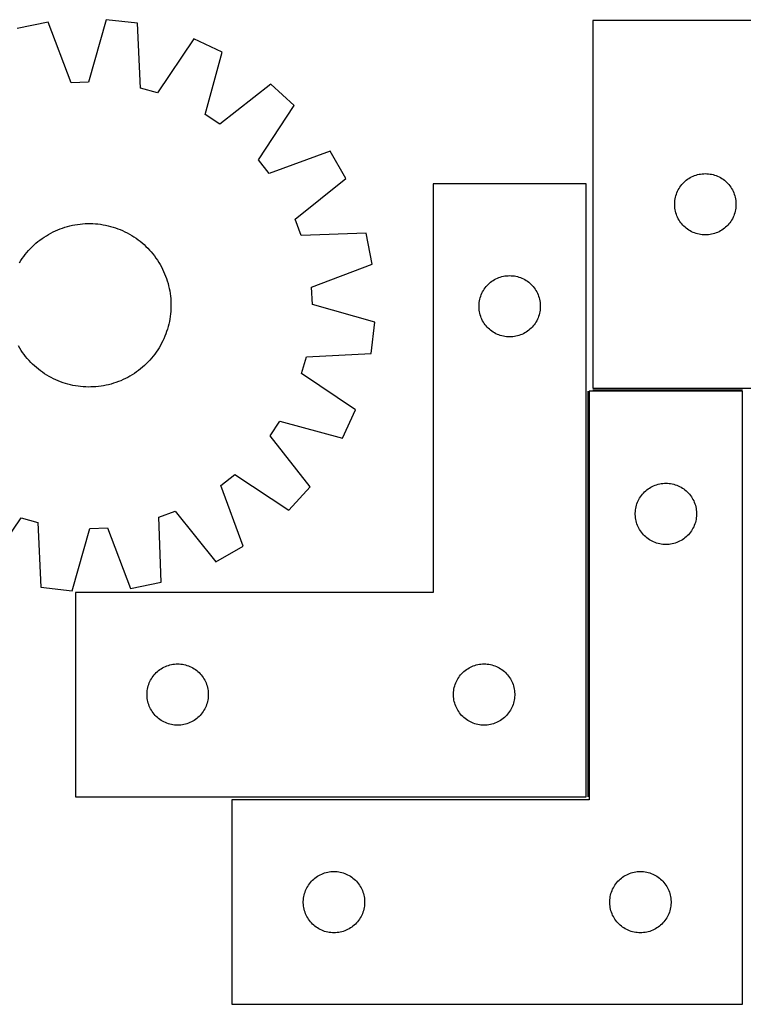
# Model space of a CAD drawing. Header units: millimetres. Extents: x 12 to 1492, y 7 to 489.
# Tile 2 of 5: x 413 to 767, y 7 to 489. Entities that reach past the tile are written whole.
import ezdxf

# ---------------------------------------------------------------- set-up
doc = ezdxf.new("R2010")
doc.units = ezdxf.units.MM
doc.layers.add('COMMON', color=5, linetype='CONTINUOUS', true_color=0x0000ff)
doc.layers.add('CUT', color=7, linetype='CONTINUOUS', true_color=0x000000)

msp = doc.modelspace()

# ---------------------------------------------------------------- linework, layer by layer
at = {"layer": 'COMMON'}
for p, q in [((691.028716, 306.76834), (691.028716, 108.354279)), ((693.559112, 307.51834), (766.778717, 307.51834))]:
    msp.add_line(p, q, dxfattribs=at)
at = {"layer": 'CUT'}
for p, q in [((426.835816, 487.391274), (411.755084, 484.341346)), ((438.089336, 457.687183), (426.835816, 487.391274)), ((455.348931, 488.602924), (446.655949, 458.051217)), ((470.634039, 486.843376), (455.348931, 488.602924)), ((472.157704, 455.115578), (470.634039, 486.843376)), ((803.559112, 488.268341), (693.559112, 488.268341)), ((693.559112, 488.268341), (693.559112, 308.268341)), ((498.126043, 479.184686), (480.41753, 452.814565)), ((512.119315, 472.787899), (498.126043, 479.184686)), ((503.763978, 442.142131), (512.119315, 472.787899)), ((446.655949, 458.051217), (438.089336, 457.687183)), ((480.41753, 452.814565), (472.157704, 455.115578)), ((535.8991, 457.008555), (510.908486, 437.401312)), ((547.230776, 446.60069), (535.8991, 457.008555)), ((529.814314, 420.036774), (547.230776, 446.60069)), ((510.908486, 437.401312), (503.763978, 442.142131)), ((564.970609, 424.245285), (535.144152, 413.320212)), ((572.531466, 410.845136), (564.970609, 424.245285)), ((535.144152, 413.320212), (529.814314, 420.036774)), ((547.758726, 390.963333), (572.531466, 410.845136)), ((738.65683, 409.53532), (739.24997, 410.030139)), ((739.24997, 410.030139), (739.867796, 410.493767)), ((739.867796, 410.493767), (740.508669, 410.924975)), ((740.508669, 410.924975), (741.170891, 411.32262)), ((741.170891, 411.32262), (741.852705, 411.685648)), ((741.852705, 411.685648), (742.552304, 412.013095)), ((742.552304, 412.013095), (743.267831, 412.304094)), ((743.267831, 412.304094), (743.99739, 412.557872)), ((743.99739, 412.557872), (744.739045, 412.773757)), ((744.739045, 412.773757), (745.490831, 412.951177)), ((745.490831, 412.951177), (746.250753, 413.08966)), ((746.250753, 413.08966), (747.016797, 413.18884)), ((747.016797, 413.18884), (747.786931, 413.248453)), ((747.786931, 413.248453), (748.559112, 413.268341)), ((748.559112, 413.268341), (749.331293, 413.248453)), ((749.331293, 413.248453), (750.101427, 413.18884)), ((750.101427, 413.18884), (750.867471, 413.08966)), ((750.867471, 413.08966), (751.627393, 412.951177)), ((751.627393, 412.951177), (752.379179, 412.773757)), ((752.379179, 412.773757), (753.120835, 412.557872)), ((753.120835, 412.557872), (753.850393, 412.304094)), ((753.850393, 412.304094), (754.565921, 412.013095)), ((754.565921, 412.013095), (755.265519, 411.685648)), ((755.265519, 411.685648), (755.947333, 411.32262)), ((755.947333, 411.32262), (756.609555, 410.924975)), ((756.609555, 410.924975), (757.250429, 410.493767)), ((757.250429, 410.493767), (757.868254, 410.030139)), ((757.868254, 410.030139), (758.461394, 409.53532)), ((690.278716, 408.354279), (615.278716, 408.354279)), ((615.278716, 408.354279), (615.278716, 208.354279)), ((690.278716, 108.354279), (690.278716, 408.354279)), ((734.973578, 404.627057), (735.31893, 405.317993)), ((735.31893, 405.317993), (735.699393, 405.990233)), ((735.699393, 405.990233), (736.113957, 406.641997)), ((736.113957, 406.641997), (736.561523, 407.271556)), ((736.561523, 407.271556), (737.040905, 407.877239)), ((737.040905, 407.877239), (737.550832, 408.457442)), ((737.550832, 408.457442), (738.08995, 409.010624)), ((738.08995, 409.010624), (738.65683, 409.53532)), ((758.461394, 409.53532), (759.028274, 409.010624)), ((759.028274, 409.010624), (759.567393, 408.457442)), ((759.567393, 408.457442), (760.077319, 407.877239)), ((760.077319, 407.877239), (760.556701, 407.271556)), ((760.556701, 407.271556), (761.004267, 406.641997)), ((761.004267, 406.641997), (761.418832, 405.990233)), ((761.418832, 405.990233), (761.799294, 405.317993)), ((761.799294, 405.317993), (762.144646, 404.627057)), ((733.603849, 399.425973), (733.683272, 400.194317)), ((733.683272, 400.194317), (733.802143, 400.957553)), ((733.802143, 400.957553), (733.960147, 401.713658)), ((733.960147, 401.713658), (734.156864, 402.460626)), ((734.156864, 402.460626), (734.391774, 403.196477)), ((734.391774, 403.196477), (734.664253, 403.91926)), ((734.664253, 403.91926), (734.973578, 404.627057)), ((762.144646, 404.627057), (762.453972, 403.91926)), ((762.453972, 403.91926), (762.726451, 403.196477)), ((762.726451, 403.196477), (762.96136, 402.460626)), ((762.96136, 402.460626), (763.158078, 401.713658)), ((763.158078, 401.713658), (763.316081, 400.957553)), ((763.316081, 400.957553), (763.434952, 400.194317)), ((763.434952, 400.194317), (763.514375, 399.425973)), ((733.564085, 398.65456), (733.603849, 399.425973)), ((733.564085, 397.882123), (733.564085, 398.65456)), ((733.603849, 397.11071), (733.564085, 397.882123)), ((733.683272, 396.342366), (733.603849, 397.11071)), ((733.802143, 395.57913), (733.683272, 396.342366)), ((733.960147, 394.823025), (733.802143, 395.57913)), ((763.316081, 395.57913), (763.158078, 394.823025)), ((763.434952, 396.342366), (763.316081, 395.57913)), ((763.514375, 397.11071), (763.434952, 396.342366)), ((763.514375, 399.425973), (763.554139, 398.65456)), ((763.554139, 397.882123), (763.514375, 397.11071)), ((763.554139, 398.65456), (763.554139, 397.882123)), ((550.752172, 382.928493), (547.758726, 390.963333)), ((734.156864, 394.076057), (733.960147, 394.823025)), ((734.391774, 393.340206), (734.156864, 394.076057)), ((734.664253, 392.617423), (734.391774, 393.340206)), ((734.973578, 391.909626), (734.664253, 392.617423)), ((735.31893, 391.21869), (734.973578, 391.909626)), ((735.699393, 390.546449), (735.31893, 391.21869)), ((736.113957, 389.894686), (735.699393, 390.546449)), ((761.418832, 390.546449), (761.004267, 389.894686)), ((761.799294, 391.21869), (761.418832, 390.546449)), ((762.144646, 391.909626), (761.799294, 391.21869)), ((762.453972, 392.617423), (762.144646, 391.909626)), ((762.726451, 393.340206), (762.453972, 392.617423)), ((762.96136, 394.076057), (762.726451, 393.340206)), ((763.158078, 394.823025), (762.96136, 394.076057)), ((430.428167, 385.255063), (431.579802, 385.757799)), ((431.579802, 385.757799), (432.74666, 386.224115)), ((432.74666, 386.224115), (433.927589, 386.653548)), ((433.927589, 386.653548), (435.121424, 387.045675)), ((435.121424, 387.045675), (436.326988, 387.40011)), ((436.326988, 387.40011), (437.543089, 387.716502)), ((437.543089, 387.716502), (438.768529, 387.994539)), ((438.768529, 387.994539), (440.002097, 388.233947)), ((440.002097, 388.233947), (441.242577, 388.43449)), ((441.242577, 388.43449), (442.488743, 388.595969)), ((442.488743, 388.595969), (443.739367, 388.718225)), ((443.739367, 388.718225), (444.993214, 388.801138)), ((444.993214, 388.801138), (446.249047, 388.844626)), ((446.249047, 388.844626), (447.505626, 388.848646)), ((447.505626, 388.848646), (448.761711, 388.813194)), ((448.761711, 388.813194), (450.016063, 388.738305)), ((450.016063, 388.738305), (451.267443, 388.624052)), ((451.267443, 388.624052), (452.514617, 388.470549)), ((452.514617, 388.470549), (453.756355, 388.277947)), ((453.756355, 388.277947), (454.991429, 388.046436)), ((454.991429, 388.046436), (456.218623, 387.776245)), ((456.218623, 387.776245), (457.436724, 387.46764)), ((457.436724, 387.46764), (458.64453, 387.120926)), ((458.64453, 387.120926), (459.84085, 386.736445)), ((459.84085, 386.736445), (461.024502, 386.314576)), ((461.024502, 386.314576), (462.19432, 385.855736)), ((462.19432, 385.855736), (463.349147, 385.360378)), ((736.561523, 389.265127), (736.113957, 389.894686)), ((737.040905, 388.659444), (736.561523, 389.265127)), ((737.550832, 388.079241), (737.040905, 388.659444)), ((738.08995, 387.526059), (737.550832, 388.079241)), ((738.65683, 387.001363), (738.08995, 387.526059)), ((739.24997, 386.506544), (738.65683, 387.001363)), ((739.867796, 386.042916), (739.24997, 386.506544)), ((740.508669, 385.611708), (739.867796, 386.042916)), ((741.170891, 385.214063), (740.508669, 385.611708)), ((756.609555, 385.611708), (755.947333, 385.214063)), ((757.250429, 386.042916), (756.609555, 385.611708)), ((757.868254, 386.506544), (757.250429, 386.042916)), ((758.461394, 387.001363), (757.868254, 386.506544)), ((759.028274, 387.526059), (758.461394, 387.001363)), ((759.567393, 388.079241), (759.028274, 387.526059)), ((760.077319, 388.659444), (759.567393, 388.079241)), ((760.556701, 389.265127), (760.077319, 388.659444)), ((761.004267, 389.894686), (760.556701, 389.265127)), ((421.895838, 379.988826), (422.886267, 380.762168)), ((422.886267, 380.762168), (423.900498, 381.504019)), ((423.900498, 381.504019), (424.93753, 382.213646)), ((424.93753, 382.213646), (425.996341, 382.890349)), ((425.996341, 382.890349), (427.075885, 383.533459)), ((427.075885, 383.533459), (428.175097, 384.142343)), ((428.175097, 384.142343), (429.292892, 384.7164)), ((429.292892, 384.7164), (430.428167, 385.255063)), ((463.349147, 385.360378), (464.487846, 384.82899)), ((464.487846, 384.82899), (465.609291, 384.262096)), ((465.609291, 384.262096), (466.712376, 383.660258)), ((466.712376, 383.660258), (467.796012, 383.024067)), ((467.796012, 383.024067), (468.859131, 382.354152)), ((468.859131, 382.354152), (469.900682, 381.651175)), ((469.900682, 381.651175), (470.919639, 380.915828)), ((470.919639, 380.915828), (471.914995, 380.148839)), ((582.494851, 384.101973), (550.752172, 382.928493)), ((585.54478, 369.021241), (582.494851, 384.101973)), ((741.852705, 384.851035), (741.170891, 385.214063)), ((742.552304, 384.523588), (741.852705, 384.851035)), ((743.267831, 384.232589), (742.552304, 384.523588)), ((743.99739, 383.978811), (743.267831, 384.232589)), ((744.739045, 383.762926), (743.99739, 383.978811)), ((745.490831, 383.585506), (744.739045, 383.762926)), ((746.250753, 383.447023), (745.490831, 383.585506)), ((747.016797, 383.347843), (746.250753, 383.447023)), ((747.786931, 383.28823), (747.016797, 383.347843)), ((748.559112, 383.268341), (747.786931, 383.28823)), ((749.331293, 383.28823), (748.559112, 383.268341)), ((750.101427, 383.347843), (749.331293, 383.28823)), ((750.867471, 383.447023), (750.101427, 383.347843)), ((751.627393, 383.585506), (750.867471, 383.447023)), ((752.379179, 383.762926), (751.627393, 383.585506)), ((753.120835, 383.978811), (752.379179, 383.762926)), ((753.850393, 384.232589), (753.120835, 383.978811)), ((754.565921, 384.523588), (753.850393, 384.232589)), ((755.265519, 384.851035), (754.565921, 384.523588)), ((755.947333, 385.214063), (755.265519, 384.851035)), ((417.334069, 375.677495), (418.191327, 376.596253)), ((418.191327, 376.596253), (419.07702, 377.487631)), ((419.07702, 377.487631), (419.990275, 378.350749)), ((419.990275, 378.350749), (420.93019, 379.184755)), ((420.93019, 379.184755), (421.895838, 379.988826)), ((471.914995, 380.148839), (472.885768, 379.350962)), ((472.885768, 379.350962), (473.831, 378.522987)), ((473.831, 378.522987), (474.749759, 377.66573)), ((474.749759, 377.66573), (475.641137, 376.780037)), ((475.641137, 376.780037), (476.504254, 375.866782)), ((476.504254, 375.866782), (477.33826, 374.926867)), ((413.502904, 370.705626), (414.205882, 371.747177)), ((414.205882, 371.747177), (414.941228, 372.766134)), ((414.941228, 372.766134), (415.708218, 373.76149)), ((415.708218, 373.76149), (416.506094, 374.732263)), ((416.506094, 374.732263), (417.334069, 375.677495)), ((477.33826, 374.926867), (478.142331, 373.961218)), ((478.142331, 373.961218), (478.915674, 372.97079)), ((478.915674, 372.97079), (479.657524, 371.956559)), ((479.657524, 371.956559), (480.367151, 370.919526)), ((412.83299, 369.642507), (413.502904, 370.705626)), ((480.367151, 370.919526), (481.043854, 369.860715)), ((481.043854, 369.860715), (481.686965, 368.781171)), ((481.686965, 368.781171), (482.295849, 367.681959)), ((482.295849, 367.681959), (482.869905, 366.564164)), ((482.869905, 366.564164), (483.408568, 365.428889)), ((555.840688, 357.76772), (585.54478, 369.021241)), ((483.408568, 365.428889), (483.911305, 364.277255)), ((483.911305, 364.277255), (484.37762, 363.110397)), ((484.37762, 363.110397), (484.807053, 361.929468)), ((484.807053, 361.929468), (485.19918, 360.735632)), ((644.728273, 361.010912), (645.390495, 361.408558)), ((645.390495, 361.408558), (646.072309, 361.771585)), ((646.072309, 361.771585), (646.771907, 362.099033)), ((646.771907, 362.099033), (647.487434, 362.390031)), ((647.487434, 362.390031), (648.216993, 362.64381)), ((648.216993, 362.64381), (648.958649, 362.859695)), ((648.958649, 362.859695), (649.710435, 363.037114)), ((649.710435, 363.037114), (650.470357, 363.175597)), ((650.470357, 363.175597), (651.236401, 363.274777)), ((651.236401, 363.274777), (652.006534, 363.33439)), ((652.006534, 363.33439), (652.778716, 363.354279)), ((652.778716, 363.354279), (653.550897, 363.33439)), ((653.550897, 363.33439), (654.321031, 363.274777)), ((654.321031, 363.274777), (655.087074, 363.175597)), ((655.087074, 363.175597), (655.846997, 363.037114)), ((655.846997, 363.037114), (656.598782, 362.859695)), ((656.598782, 362.859695), (657.340438, 362.64381)), ((657.340438, 362.64381), (658.069997, 362.390031)), ((658.069997, 362.390031), (658.785524, 362.099033)), ((658.785524, 362.099033), (659.485123, 361.771585)), ((659.485123, 361.771585), (660.166937, 361.408558)), ((660.166937, 361.408558), (660.829159, 361.010912)), ((485.19918, 360.735632), (485.553615, 359.530069)), ((485.553615, 359.530069), (485.870007, 358.313967)), ((485.870007, 358.313967), (486.148044, 357.088528)), ((486.148044, 357.088528), (486.387452, 355.854959)), ((556.204722, 349.201108), (555.840688, 357.76772)), ((639.918996, 356.076171), (640.33356, 356.727935)), ((640.33356, 356.727935), (640.781127, 357.357493)), ((640.781127, 357.357493), (641.260509, 357.963177)), ((641.260509, 357.963177), (641.770435, 358.543379)), ((641.770435, 358.543379), (642.309553, 359.096562)), ((642.309553, 359.096562), (642.876434, 359.621258)), ((642.876434, 359.621258), (643.469573, 360.116076)), ((643.469573, 360.116076), (644.087399, 360.579704)), ((644.087399, 360.579704), (644.728273, 361.010912)), ((660.829159, 361.010912), (661.470032, 360.579704)), ((661.470032, 360.579704), (662.087858, 360.116076)), ((662.087858, 360.116076), (662.680997, 359.621258)), ((662.680997, 359.621258), (663.247878, 359.096562)), ((663.247878, 359.096562), (663.786996, 358.543379)), ((663.786996, 358.543379), (664.296922, 357.963177)), ((664.296922, 357.963177), (664.776304, 357.357493)), ((664.776304, 357.357493), (665.223871, 356.727935)), ((665.223871, 356.727935), (665.638435, 356.076171)), ((486.387452, 355.854959), (486.587995, 354.61448)), ((486.587995, 354.61448), (486.749474, 353.368313)), ((486.749474, 353.368313), (486.871731, 352.117689)), ((486.871731, 352.117689), (486.954644, 350.863842)), ((638.021746, 351.04349), (638.17975, 351.799595)), ((638.17975, 351.799595), (638.376468, 352.546563)), ((638.376468, 352.546563), (638.611377, 353.282415)), ((638.611377, 353.282415), (638.883856, 354.005197)), ((638.883856, 354.005197), (639.193182, 354.712995)), ((639.193182, 354.712995), (639.538534, 355.40393)), ((639.538534, 355.40393), (639.918996, 356.076171)), ((665.638435, 356.076171), (666.018898, 355.40393)), ((666.018898, 355.40393), (666.36425, 354.712995)), ((666.36425, 354.712995), (666.673575, 354.005197)), ((666.673575, 354.005197), (666.946054, 353.282415)), ((666.946054, 353.282415), (667.180964, 352.546563)), ((667.180964, 352.546563), (667.377681, 351.799595)), ((667.377681, 351.799595), (667.535685, 351.04349)), ((486.966699, 347.095346), (486.89181, 345.840994)), ((486.954644, 350.863842), (486.998132, 349.60801)), ((487.002151, 348.351431), (486.966699, 347.095346)), ((486.998132, 349.60801), (487.002151, 348.351431)), ((586.756429, 340.508126), (556.204722, 349.201108)), ((637.783689, 348.740498), (637.823453, 349.511911)), ((637.783689, 347.96806), (637.783689, 348.740498)), ((637.823453, 347.196647), (637.783689, 347.96806)), ((637.823453, 349.511911), (637.902876, 350.280254)), ((637.902876, 346.428304), (637.823453, 347.196647)), ((637.902876, 350.280254), (638.021746, 351.04349)), ((667.535685, 351.04349), (667.654556, 350.280254)), ((667.654556, 350.280254), (667.733979, 349.511911)), ((667.733979, 347.196647), (667.654556, 346.428304)), ((667.733979, 349.511911), (667.773743, 348.740498)), ((667.773743, 347.96806), (667.733979, 347.196647)), ((667.773743, 348.740498), (667.773743, 347.96806)), ((486.624054, 343.342439), (486.431452, 342.100702)), ((486.777557, 344.589613), (486.624054, 343.342439)), ((486.89181, 345.840994), (486.777557, 344.589613)), ((638.021746, 345.665068), (637.902876, 346.428304)), ((638.17975, 344.908963), (638.021746, 345.665068)), ((638.376468, 344.161994), (638.17975, 344.908963)), ((638.611377, 343.426143), (638.376468, 344.161994)), ((638.883856, 342.703361), (638.611377, 343.426143)), ((639.193182, 341.995563), (638.883856, 342.703361)), ((666.673575, 342.703361), (666.36425, 341.995563)), ((666.946054, 343.426143), (666.673575, 342.703361)), ((667.180964, 344.161994), (666.946054, 343.426143)), ((667.377681, 344.908963), (667.180964, 344.161994)), ((667.535685, 345.665068), (667.377681, 344.908963)), ((667.654556, 346.428304), (667.535685, 345.665068)), ((485.621146, 338.420333), (485.274431, 337.212526)), ((485.92975, 339.638434), (485.621146, 338.420333)), ((486.199942, 340.865627), (485.92975, 339.638434)), ((486.431452, 342.100702), (486.199942, 340.865627)), ((584.996881, 325.223017), (586.756429, 340.508126)), ((639.538534, 341.304628), (639.193182, 341.995563)), ((639.918996, 340.632387), (639.538534, 341.304628)), ((640.33356, 339.980623), (639.918996, 340.632387)), ((640.781127, 339.351065), (640.33356, 339.980623)), ((641.260509, 338.745381), (640.781127, 339.351065)), ((641.770435, 338.165179), (641.260509, 338.745381)), ((642.309553, 337.611996), (641.770435, 338.165179)), ((642.876434, 337.0873), (642.309553, 337.611996)), ((663.247878, 337.611996), (662.680997, 337.0873)), ((663.786996, 338.165179), (663.247878, 337.611996)), ((664.296922, 338.745381), (663.786996, 338.165179)), ((664.776304, 339.351065), (664.296922, 338.745381)), ((665.223871, 339.980623), (664.776304, 339.351065)), ((665.638435, 340.632387), (665.223871, 339.980623)), ((666.018898, 341.304628), (665.638435, 340.632387)), ((666.36425, 341.995563), (666.018898, 341.304628)), ((483.513883, 332.507909), (482.982495, 331.369211)), ((484.009241, 333.662737), (483.513883, 332.507909)), ((484.468081, 334.832554), (484.009241, 333.662737)), ((484.88995, 336.016207), (484.468081, 334.832554)), ((485.274431, 337.212526), (484.88995, 336.016207)), ((643.469573, 336.592482), (642.876434, 337.0873)), ((644.087399, 336.128854), (643.469573, 336.592482)), ((644.728273, 335.697646), (644.087399, 336.128854)), ((645.390495, 335.3), (644.728273, 335.697646)), ((646.072309, 334.936973), (645.390495, 335.3)), ((646.771907, 334.609525), (646.072309, 334.936973)), ((647.487434, 334.318527), (646.771907, 334.609525)), ((648.216993, 334.064748), (647.487434, 334.318527)), ((648.958649, 333.848863), (648.216993, 334.064748)), ((649.710435, 333.671444), (648.958649, 333.848863)), ((650.470357, 333.532961), (649.710435, 333.671444)), ((651.236401, 333.433781), (650.470357, 333.532961)), ((652.006534, 333.374168), (651.236401, 333.433781)), ((652.778716, 333.354279), (652.006534, 333.374168)), ((653.550897, 333.374168), (652.778716, 333.354279)), ((654.321031, 333.433781), (653.550897, 333.374168)), ((655.087074, 333.532961), (654.321031, 333.433781)), ((655.846997, 333.671444), (655.087074, 333.532961)), ((656.598782, 333.848863), (655.846997, 333.671444)), ((657.340438, 334.064748), (656.598782, 333.848863)), ((658.069997, 334.318527), (657.340438, 334.064748)), ((658.785524, 334.609525), (658.069997, 334.318527)), ((659.485123, 334.936973), (658.785524, 334.609525)), ((660.166937, 335.3), (659.485123, 334.936973)), ((660.829159, 335.697646), (660.166937, 335.3)), ((661.470032, 336.128854), (660.829159, 335.697646)), ((662.087858, 336.592482), (661.470032, 336.128854)), ((662.680997, 337.0873), (662.087858, 336.592482)), ((412.966708, 327.842836), (412.323597, 328.92238)), ((413.643411, 326.784025), (412.966708, 327.842836)), ((481.177572, 328.061044), (480.507657, 326.997926)), ((481.813763, 329.144681), (481.177572, 328.061044)), ((482.415602, 330.247766), (481.813763, 329.144681)), ((482.982495, 331.369211), (482.415602, 330.247766)), ((414.353038, 325.746992), (413.643411, 326.784025)), ((415.094888, 324.732761), (414.353038, 325.746992)), ((415.868231, 323.742333), (415.094888, 324.732761)), ((416.672302, 322.776685), (415.868231, 323.742333)), ((477.504468, 322.971288), (476.676492, 322.026056)), ((478.302344, 323.942062), (477.504468, 322.971288)), ((479.069334, 324.937417), (478.302344, 323.942062)), ((479.80468, 325.956374), (479.069334, 324.937417)), ((480.507657, 326.997926), (479.80468, 325.956374)), ((550.968071, 315.439527), (553.269083, 323.699352)), ((553.269083, 323.699352), (584.996881, 325.223017)), ((417.506307, 321.836769), (416.672302, 322.776685)), ((418.369425, 320.923514), (417.506307, 321.836769)), ((419.260803, 320.037821), (418.369425, 320.923514)), ((420.179562, 319.180564), (419.260803, 320.037821)), ((421.124794, 318.352589), (420.179562, 319.180564)), ((422.095567, 317.554713), (421.124794, 318.352589)), ((473.080372, 318.518796), (472.114723, 317.714725)), ((474.020287, 319.352802), (473.080372, 318.518796)), ((474.933542, 320.21592), (474.020287, 319.352802)), ((475.819235, 321.107298), (474.933542, 320.21592)), ((476.676492, 322.026056), (475.819235, 321.107298)), ((423.090923, 316.787723), (422.095567, 317.554713)), ((424.109879, 316.052376), (423.090923, 316.787723)), ((425.151431, 315.349399), (424.109879, 316.052376)), ((426.214549, 314.679484), (425.151431, 315.349399)), ((427.298186, 314.043294), (426.214549, 314.679484)), ((428.401271, 313.441455), (427.298186, 314.043294)), ((429.522716, 312.874562), (428.401271, 313.441455)), ((465.835465, 313.561208), (464.71767, 312.987151)), ((466.934677, 314.170092), (465.835465, 313.561208)), ((468.014221, 314.813203), (466.934677, 314.170092)), ((469.073032, 315.489905), (468.014221, 314.813203)), ((470.110064, 316.199532), (469.073032, 315.489905)), ((471.124295, 316.941383), (470.110064, 316.199532)), ((472.114723, 317.714725), (471.124295, 316.941383)), ((577.338192, 297.731013), (550.968071, 315.439527)), ((430.661414, 312.343174), (429.522716, 312.874562)), ((431.816242, 311.847815), (430.661414, 312.343174)), ((432.986059, 311.388975), (431.816242, 311.847815)), ((434.169712, 310.967106), (432.986059, 311.388975)), ((435.366032, 310.582625), (434.169712, 310.967106)), ((436.573838, 310.235911), (435.366032, 310.582625)), ((437.791939, 309.927306), (436.573838, 310.235911)), ((439.019132, 309.657115), (437.791939, 309.927306)), ((440.254207, 309.425604), (439.019132, 309.657115)), ((441.495944, 309.233002), (440.254207, 309.425604)), ((442.743119, 309.079499), (441.495944, 309.233002)), ((443.994499, 308.965247), (442.743119, 309.079499)), ((445.248851, 308.890357), (443.994499, 308.965247)), ((446.504936, 308.854905), (445.248851, 308.890357)), ((447.761515, 308.858925), (446.504936, 308.854905)), ((449.017348, 308.902413), (447.761515, 308.858925)), ((450.271195, 308.985326), (449.017348, 308.902413)), ((451.521819, 309.107582), (450.271195, 308.985326)), ((452.767985, 309.269062), (451.521819, 309.107582)), ((454.008465, 309.469604), (452.767985, 309.269062)), ((455.242033, 309.709012), (454.008465, 309.469604)), ((456.467473, 309.98705), (455.242033, 309.709012)), ((457.683574, 310.303442), (456.467473, 309.98705)), ((458.889137, 310.657876), (457.683574, 310.303442)), ((460.082973, 311.050004), (458.889137, 310.657876)), ((461.263902, 311.479437), (460.082973, 311.050004)), ((462.43076, 311.945752), (461.263902, 311.479437)), ((463.582395, 312.448489), (462.43076, 311.945752)), ((464.71767, 312.987151), (463.582395, 312.448489)), ((766.778717, 306.76834), (691.778717, 306.76834)), ((691.778717, 306.76834), (691.778717, 106.76834)), ((693.559112, 308.268341), (803.559112, 308.268341)), ((766.778717, 6.76834), (766.778717, 306.76834)), ((570.941404, 283.737741), (577.338192, 297.731013)), ((535.554817, 284.94857), (540.295636, 292.093079)), ((540.295636, 292.093079), (570.941404, 283.737741)), ((555.162061, 259.957957), (535.554817, 284.94857)), ((511.473718, 260.712904), (518.190279, 266.042742)), ((518.190279, 266.042742), (544.754195, 248.626281)), ((522.39879, 230.886447), (511.473718, 260.712904)), ((722.57231, 260.185647), (723.271908, 260.513094)), ((723.271908, 260.513094), (723.987435, 260.804093)), ((723.987435, 260.804093), (724.716994, 261.057871)), ((724.716994, 261.057871), (725.45865, 261.273756)), ((725.45865, 261.273756), (726.210436, 261.451176)), ((726.210436, 261.451176), (726.970358, 261.589659)), ((726.970358, 261.589659), (727.736402, 261.688839)), ((727.736402, 261.688839), (728.506535, 261.748452)), ((728.506535, 261.748452), (729.278717, 261.76834)), ((729.278717, 261.76834), (730.050898, 261.748452)), ((730.050898, 261.748452), (730.821032, 261.688839)), ((730.821032, 261.688839), (731.587075, 261.589659)), ((731.587075, 261.589659), (732.346998, 261.451176)), ((732.346998, 261.451176), (733.098783, 261.273756)), ((733.098783, 261.273756), (733.840439, 261.057871)), ((733.840439, 261.057871), (734.569998, 260.804093)), ((734.569998, 260.804093), (735.285525, 260.513094)), ((735.285525, 260.513094), (735.985124, 260.185647)), ((544.754195, 248.626281), (555.162061, 259.957957)), ((716.833561, 255.141996), (717.281128, 255.771555)), ((717.281128, 255.771555), (717.76051, 256.377238)), ((717.76051, 256.377238), (718.270436, 256.957441)), ((718.270436, 256.957441), (718.809554, 257.510623)), ((718.809554, 257.510623), (719.376435, 258.035319)), ((719.376435, 258.035319), (719.969574, 258.530138)), ((719.969574, 258.530138), (720.5874, 258.993766)), ((720.5874, 258.993766), (721.228274, 259.424974)), ((721.228274, 259.424974), (721.890496, 259.822619)), ((721.890496, 259.822619), (722.57231, 260.185647)), ((735.985124, 260.185647), (736.666938, 259.822619)), ((736.666938, 259.822619), (737.32916, 259.424974)), ((737.32916, 259.424974), (737.970033, 258.993766)), ((737.970033, 258.993766), (738.587859, 258.530138)), ((738.587859, 258.530138), (739.180998, 258.035319)), ((739.180998, 258.035319), (739.747879, 257.510623)), ((739.747879, 257.510623), (740.286997, 256.957441)), ((740.286997, 256.957441), (740.796923, 256.377238)), ((740.796923, 256.377238), (741.276305, 255.771555)), ((741.276305, 255.771555), (741.723872, 255.141996)), ((714.679751, 250.213657), (714.876469, 250.960625)), ((714.876469, 250.960625), (715.111378, 251.696476)), ((715.111378, 251.696476), (715.383857, 252.419259)), ((715.383857, 252.419259), (715.693183, 253.127056)), ((715.693183, 253.127056), (716.038535, 253.817992)), ((716.038535, 253.817992), (716.418997, 254.490232)), ((716.418997, 254.490232), (716.833561, 255.141996)), ((741.723872, 255.141996), (742.138436, 254.490232)), ((742.138436, 254.490232), (742.518899, 253.817992)), ((742.518899, 253.817992), (742.864251, 253.127056)), ((742.864251, 253.127056), (743.173576, 252.419259)), ((743.173576, 252.419259), (743.446055, 251.696476)), ((743.446055, 251.696476), (743.680965, 250.960625)), ((743.680965, 250.960625), (743.877682, 250.213657)), ((481.081998, 245.104885), (489.116839, 248.09833)), ((489.116839, 248.09833), (508.998642, 223.32559)), ((714.28369, 247.154559), (714.323454, 247.925972)), ((714.28369, 246.382122), (714.28369, 247.154559)), ((714.323454, 245.610709), (714.28369, 246.382122)), ((714.323454, 247.925972), (714.402877, 248.694316)), ((714.402877, 248.694316), (714.521747, 249.457552)), ((714.521747, 249.457552), (714.679751, 250.213657)), ((743.877682, 250.213657), (744.035686, 249.457552)), ((744.035686, 249.457552), (744.154557, 248.694316)), ((744.154557, 248.694316), (744.23398, 247.925972)), ((744.23398, 247.925972), (744.273744, 247.154559)), ((744.273744, 246.382122), (744.23398, 245.610709)), ((744.273744, 247.154559), (744.273744, 246.382122)), ((395.884518, 218.518865), (413.593032, 244.888986)), ((413.593032, 244.888986), (421.852858, 242.587974)), ((421.852858, 242.587974), (423.376523, 210.860175)), ((482.255478, 213.362206), (481.081998, 245.104885)), ((714.402877, 244.842365), (714.323454, 245.610709)), ((714.521747, 244.079129), (714.402877, 244.842365)), ((714.679751, 243.323024), (714.521747, 244.079129)), ((714.876469, 242.576056), (714.679751, 243.323024)), ((715.111378, 241.840205), (714.876469, 242.576056)), ((715.383857, 241.117422), (715.111378, 241.840205)), ((715.693183, 240.409625), (715.383857, 241.117422)), ((743.173576, 241.117422), (742.864251, 240.409625)), ((743.446055, 241.840205), (743.173576, 241.117422)), ((743.680965, 242.576056), (743.446055, 241.840205)), ((743.877682, 243.323024), (743.680965, 242.576056)), ((744.035686, 244.079129), (743.877682, 243.323024)), ((744.154557, 244.842365), (744.035686, 244.079129)), ((744.23398, 245.610709), (744.154557, 244.842365)), ((438.661631, 209.100627), (447.354613, 239.652334)), ((447.354613, 239.652334), (455.921225, 240.016368)), ((455.921225, 240.016368), (467.174746, 210.312277)), ((716.038535, 239.718689), (715.693183, 240.409625)), ((716.418997, 239.046448), (716.038535, 239.718689)), ((716.833561, 238.394685), (716.418997, 239.046448)), ((717.281128, 237.765126), (716.833561, 238.394685)), ((717.76051, 237.159443), (717.281128, 237.765126)), ((718.270436, 236.57924), (717.76051, 237.159443)), ((718.809554, 236.026058), (718.270436, 236.57924)), ((740.286997, 236.57924), (739.747879, 236.026058)), ((740.796923, 237.159443), (740.286997, 236.57924)), ((741.276305, 237.765126), (740.796923, 237.159443)), ((741.723872, 238.394685), (741.276305, 237.765126)), ((742.138436, 239.046448), (741.723872, 238.394685)), ((742.518899, 239.718689), (742.138436, 239.046448)), ((742.864251, 240.409625), (742.518899, 239.718689)), ((719.376435, 235.501362), (718.809554, 236.026058)), ((719.969574, 235.006543), (719.376435, 235.501362)), ((720.5874, 234.542915), (719.969574, 235.006543)), ((721.228274, 234.111707), (720.5874, 234.542915)), ((721.890496, 233.714062), (721.228274, 234.111707)), ((722.57231, 233.351034), (721.890496, 233.714062)), ((723.271908, 233.023587), (722.57231, 233.351034)), ((723.987435, 232.732588), (723.271908, 233.023587)), ((724.716994, 232.47881), (723.987435, 232.732588)), ((725.45865, 232.262925), (724.716994, 232.47881)), ((726.210436, 232.085505), (725.45865, 232.262925)), ((726.970358, 231.947022), (726.210436, 232.085505)), ((727.736402, 231.847842), (726.970358, 231.947022)), ((728.506535, 231.788229), (727.736402, 231.847842)), ((729.278717, 231.76834), (728.506535, 231.788229)), ((730.050898, 231.788229), (729.278717, 231.76834)), ((730.821032, 231.847842), (730.050898, 231.788229)), ((731.587075, 231.947022), (730.821032, 231.847842)), ((732.346998, 232.085505), (731.587075, 231.947022)), ((733.098783, 232.262925), (732.346998, 232.085505)), ((733.840439, 232.47881), (733.098783, 232.262925)), ((734.569998, 232.732588), (733.840439, 232.47881)), ((735.285525, 233.023587), (734.569998, 232.732588)), ((735.985124, 233.351034), (735.285525, 233.023587)), ((736.666938, 233.714062), (735.985124, 233.351034)), ((737.32916, 234.111707), (736.666938, 233.714062)), ((737.970033, 234.542915), (737.32916, 234.111707)), ((738.587859, 235.006543), (737.970033, 234.542915)), ((739.180998, 235.501362), (738.587859, 235.006543)), ((739.747879, 236.026058), (739.180998, 235.501362)), ((508.998642, 223.32559), (522.39879, 230.886447)), ((467.174746, 210.312277), (482.255478, 213.362206)), ((423.376523, 210.860175), (438.661631, 209.100627)), ((615.278716, 208.354279), (440.278716, 208.354279)), ((440.278716, 208.354279), (440.278716, 108.354279)), ((479.270435, 168.543379), (479.809553, 169.096562)), ((479.809553, 169.096562), (480.376434, 169.621258)), ((480.376434, 169.621258), (480.969573, 170.116076)), ((480.969573, 170.116076), (481.587399, 170.579704)), ((481.587399, 170.579704), (482.228273, 171.010912)), ((482.228273, 171.010912), (482.890495, 171.408558)), ((482.890495, 171.408558), (483.572309, 171.771585)), ((483.572309, 171.771585), (484.271907, 172.099033)), ((484.271907, 172.099033), (484.987434, 172.390031)), ((484.987434, 172.390031), (485.716993, 172.64381)), ((485.716993, 172.64381), (486.458649, 172.859695)), ((486.458649, 172.859695), (487.210435, 173.037114)), ((487.210435, 173.037114), (487.970357, 173.175597)), ((487.970357, 173.175597), (488.736401, 173.274777)), ((488.736401, 173.274777), (489.506534, 173.33439)), ((489.506534, 173.33439), (490.278716, 173.354279)), ((490.278716, 173.354279), (491.050897, 173.33439)), ((491.050897, 173.33439), (491.821031, 173.274777)), ((491.821031, 173.274777), (492.587074, 173.175597)), ((492.587074, 173.175597), (493.346997, 173.037114)), ((493.346997, 173.037114), (494.098782, 172.859695)), ((494.098782, 172.859695), (494.840438, 172.64381)), ((494.840438, 172.64381), (495.569997, 172.390031)), ((495.569997, 172.390031), (496.285524, 172.099033)), ((496.285524, 172.099033), (496.985123, 171.771585)), ((496.985123, 171.771585), (497.666937, 171.408558)), ((497.666937, 171.408558), (498.329159, 171.010912)), ((498.329159, 171.010912), (498.970032, 170.579704)), ((498.970032, 170.579704), (499.587858, 170.116076)), ((499.587858, 170.116076), (500.180997, 169.621258)), ((500.180997, 169.621258), (500.747878, 169.096562)), ((500.747878, 169.096562), (501.286996, 168.543379)), ((629.270435, 168.543379), (629.809553, 169.096562)), ((629.809553, 169.096562), (630.376434, 169.621258)), ((630.376434, 169.621258), (630.969573, 170.116076)), ((630.969573, 170.116076), (631.587399, 170.579704)), ((631.587399, 170.579704), (632.228273, 171.010912)), ((632.228273, 171.010912), (632.890495, 171.408558)), ((632.890495, 171.408558), (633.572309, 171.771585)), ((633.572309, 171.771585), (634.271907, 172.099033)), ((634.271907, 172.099033), (634.987434, 172.390031)), ((634.987434, 172.390031), (635.716993, 172.64381)), ((635.716993, 172.64381), (636.458649, 172.859695)), ((636.458649, 172.859695), (637.210435, 173.037114)), ((637.210435, 173.037114), (637.970357, 173.175597)), ((637.970357, 173.175597), (638.736401, 173.274777)), ((638.736401, 173.274777), (639.506534, 173.33439)), ((639.506534, 173.33439), (640.278716, 173.354279)), ((640.278716, 173.354279), (641.050897, 173.33439)), ((641.050897, 173.33439), (641.821031, 173.274777)), ((641.821031, 173.274777), (642.587074, 173.175597)), ((642.587074, 173.175597), (643.346997, 173.037114)), ((643.346997, 173.037114), (644.098782, 172.859695)), ((644.098782, 172.859695), (644.840438, 172.64381)), ((644.840438, 172.64381), (645.569997, 172.390031)), ((645.569997, 172.390031), (646.285524, 172.099033)), ((646.285524, 172.099033), (646.985123, 171.771585)), ((646.985123, 171.771585), (647.666937, 171.408558)), ((647.666937, 171.408558), (648.329159, 171.010912)), ((648.329159, 171.010912), (648.970032, 170.579704)), ((648.970032, 170.579704), (649.587858, 170.116076)), ((649.587858, 170.116076), (650.180997, 169.621258)), ((650.180997, 169.621258), (650.747878, 169.096562)), ((650.747878, 169.096562), (651.286996, 168.543379)), ((476.111377, 163.282415), (476.383856, 164.005197)), ((476.383856, 164.005197), (476.693182, 164.712995)), ((476.693182, 164.712995), (477.038534, 165.40393)), ((477.038534, 165.40393), (477.418996, 166.076171)), ((477.418996, 166.076171), (477.83356, 166.727935)), ((477.83356, 166.727935), (478.281127, 167.357493)), ((478.281127, 167.357493), (478.760509, 167.963177)), ((478.760509, 167.963177), (479.270435, 168.543379)), ((501.286996, 168.543379), (501.796922, 167.963177)), ((501.796922, 167.963177), (502.276304, 167.357493)), ((502.276304, 167.357493), (502.723871, 166.727935)), ((502.723871, 166.727935), (503.138435, 166.076171)), ((503.138435, 166.076171), (503.518898, 165.40393)), ((503.518898, 165.40393), (503.86425, 164.712995)), ((503.86425, 164.712995), (504.173575, 164.005197)), ((504.173575, 164.005197), (504.446054, 163.282415)), ((626.111377, 163.282415), (626.383856, 164.005197)), ((626.383856, 164.005197), (626.693182, 164.712995)), ((626.693182, 164.712995), (627.038534, 165.40393)), ((627.038534, 165.40393), (627.418996, 166.076171)), ((627.418996, 166.076171), (627.83356, 166.727935)), ((627.83356, 166.727935), (628.281127, 167.357493)), ((628.281127, 167.357493), (628.760509, 167.963177)), ((628.760509, 167.963177), (629.270435, 168.543379)), ((651.286996, 168.543379), (651.796922, 167.963177)), ((651.796922, 167.963177), (652.276304, 167.357493)), ((652.276304, 167.357493), (652.723871, 166.727935)), ((652.723871, 166.727935), (653.138435, 166.076171)), ((653.138435, 166.076171), (653.518898, 165.40393)), ((653.518898, 165.40393), (653.86425, 164.712995)), ((653.86425, 164.712995), (654.173575, 164.005197)), ((654.173575, 164.005197), (654.446054, 163.282415)), ((475.283689, 158.740498), (475.323453, 159.511911)), ((475.323453, 159.511911), (475.402876, 160.280254)), ((475.402876, 160.280254), (475.521746, 161.04349)), ((475.521746, 161.04349), (475.67975, 161.799595)), ((475.67975, 161.799595), (475.876468, 162.546563)), ((475.876468, 162.546563), (476.111377, 163.282415)), ((504.446054, 163.282415), (504.680964, 162.546563)), ((504.680964, 162.546563), (504.877681, 161.799595)), ((504.877681, 161.799595), (505.035685, 161.04349)), ((505.035685, 161.04349), (505.154556, 160.280254)), ((505.154556, 160.280254), (505.233979, 159.511911)), ((505.233979, 159.511911), (505.273743, 158.740498)), ((625.283689, 158.740498), (625.323453, 159.511911)), ((625.323453, 159.511911), (625.402876, 160.280254)), ((625.402876, 160.280254), (625.521746, 161.04349)), ((625.521746, 161.04349), (625.67975, 161.799595)), ((625.67975, 161.799595), (625.876468, 162.546563)), ((625.876468, 162.546563), (626.111377, 163.282415)), ((654.446054, 163.282415), (654.680964, 162.546563)), ((654.680964, 162.546563), (654.877681, 161.799595)), ((654.877681, 161.799595), (655.035685, 161.04349)), ((655.035685, 161.04349), (655.154556, 160.280254)), ((655.154556, 160.280254), (655.233979, 159.511911)), ((655.233979, 159.511911), (655.273743, 158.740498)), ((475.283689, 157.96806), (475.283689, 158.740498)), ((475.323453, 157.196647), (475.283689, 157.96806)), ((475.402876, 156.428304), (475.323453, 157.196647)), ((475.521746, 155.665068), (475.402876, 156.428304)), ((475.67975, 154.908963), (475.521746, 155.665068)), ((475.876468, 154.161994), (475.67975, 154.908963)), ((504.877681, 154.908963), (504.680964, 154.161994)), ((505.035685, 155.665068), (504.877681, 154.908963)), ((505.154556, 156.428304), (505.035685, 155.665068)), ((505.233979, 157.196647), (505.154556, 156.428304)), ((505.273743, 157.96806), (505.233979, 157.196647)), ((505.273743, 158.740498), (505.273743, 157.96806)), ((625.283689, 157.96806), (625.283689, 158.740498)), ((625.323453, 157.196647), (625.283689, 157.96806)), ((625.402876, 156.428304), (625.323453, 157.196647)), ((625.521746, 155.665068), (625.402876, 156.428304)), ((625.67975, 154.908963), (625.521746, 155.665068)), ((625.876468, 154.161994), (625.67975, 154.908963)), ((654.877681, 154.908963), (654.680964, 154.161994)), ((655.035685, 155.665068), (654.877681, 154.908963)), ((655.154556, 156.428304), (655.035685, 155.665068)), ((655.233979, 157.196647), (655.154556, 156.428304)), ((655.273743, 157.96806), (655.233979, 157.196647)), ((655.273743, 158.740498), (655.273743, 157.96806)), ((476.111377, 153.426143), (475.876468, 154.161994)), ((476.383856, 152.703361), (476.111377, 153.426143)), ((476.693182, 151.995563), (476.383856, 152.703361)), ((477.038534, 151.304628), (476.693182, 151.995563)), ((477.418996, 150.632387), (477.038534, 151.304628)), ((477.83356, 149.980623), (477.418996, 150.632387)), ((478.281127, 149.351065), (477.83356, 149.980623)), ((502.723871, 149.980623), (502.276304, 149.351065)), ((503.138435, 150.632387), (502.723871, 149.980623)), ((503.518898, 151.304628), (503.138435, 150.632387)), ((503.86425, 151.995563), (503.518898, 151.304628)), ((504.173575, 152.703361), (503.86425, 151.995563)), ((504.446054, 153.426143), (504.173575, 152.703361)), ((504.680964, 154.161994), (504.446054, 153.426143)), ((626.111377, 153.426143), (625.876468, 154.161994)), ((626.383856, 152.703361), (626.111377, 153.426143)), ((626.693182, 151.995563), (626.383856, 152.703361)), ((627.038534, 151.304628), (626.693182, 151.995563)), ((627.418996, 150.632387), (627.038534, 151.304628)), ((627.83356, 149.980623), (627.418996, 150.632387)), ((628.281127, 149.351065), (627.83356, 149.980623)), ((652.723871, 149.980623), (652.276304, 149.351065)), ((653.138435, 150.632387), (652.723871, 149.980623)), ((653.518898, 151.304628), (653.138435, 150.632387)), ((653.86425, 151.995563), (653.518898, 151.304628)), ((654.173575, 152.703361), (653.86425, 151.995563)), ((654.446054, 153.426143), (654.173575, 152.703361)), ((654.680964, 154.161994), (654.446054, 153.426143)), ((478.760509, 148.745381), (478.281127, 149.351065)), ((479.270435, 148.165179), (478.760509, 148.745381)), ((479.809553, 147.611996), (479.270435, 148.165179)), ((480.376434, 147.0873), (479.809553, 147.611996)), ((480.969573, 146.592482), (480.376434, 147.0873)), ((481.587399, 146.128854), (480.969573, 146.592482)), ((482.228273, 145.697646), (481.587399, 146.128854)), ((482.890495, 145.3), (482.228273, 145.697646)), ((483.572309, 144.936973), (482.890495, 145.3)), ((484.271907, 144.609525), (483.572309, 144.936973)), ((484.987434, 144.318527), (484.271907, 144.609525)), ((496.285524, 144.609525), (495.569997, 144.318527)), ((496.985123, 144.936973), (496.285524, 144.609525)), ((497.666937, 145.3), (496.985123, 144.936973)), ((498.329159, 145.697646), (497.666937, 145.3)), ((498.970032, 146.128854), (498.329159, 145.697646)), ((499.587858, 146.592482), (498.970032, 146.128854)), ((500.180997, 147.0873), (499.587858, 146.592482)), ((500.747878, 147.611996), (500.180997, 147.0873)), ((501.286996, 148.165179), (500.747878, 147.611996)), ((501.796922, 148.745381), (501.286996, 148.165179)), ((502.276304, 149.351065), (501.796922, 148.745381)), ((628.760509, 148.745381), (628.281127, 149.351065)), ((629.270435, 148.165179), (628.760509, 148.745381)), ((629.809553, 147.611996), (629.270435, 148.165179)), ((630.376434, 147.0873), (629.809553, 147.611996)), ((630.969573, 146.592482), (630.376434, 147.0873)), ((631.587399, 146.128854), (630.969573, 146.592482)), ((632.228273, 145.697646), (631.587399, 146.128854)), ((632.890495, 145.3), (632.228273, 145.697646)), ((633.572309, 144.936973), (632.890495, 145.3)), ((634.271907, 144.609525), (633.572309, 144.936973)), ((634.987434, 144.318527), (634.271907, 144.609525)), ((646.285524, 144.609525), (645.569997, 144.318527)), ((646.985123, 144.936973), (646.285524, 144.609525)), ((647.666937, 145.3), (646.985123, 144.936973)), ((648.329159, 145.697646), (647.666937, 145.3)), ((648.970032, 146.128854), (648.329159, 145.697646)), ((649.587858, 146.592482), (648.970032, 146.128854)), ((650.180997, 147.0873), (649.587858, 146.592482)), ((650.747878, 147.611996), (650.180997, 147.0873)), ((651.286996, 148.165179), (650.747878, 147.611996)), ((651.796922, 148.745381), (651.286996, 148.165179)), ((652.276304, 149.351065), (651.796922, 148.745381)), ((485.716993, 144.064748), (484.987434, 144.318527)), ((486.458649, 143.848863), (485.716993, 144.064748)), ((487.210435, 143.671444), (486.458649, 143.848863)), ((487.970357, 143.532961), (487.210435, 143.671444)), ((488.736401, 143.433781), (487.970357, 143.532961)), ((489.506534, 143.374168), (488.736401, 143.433781)), ((490.278716, 143.354279), (489.506534, 143.374168)), ((491.050897, 143.374168), (490.278716, 143.354279)), ((491.821031, 143.433781), (491.050897, 143.374168)), ((492.587074, 143.532961), (491.821031, 143.433781)), ((493.346997, 143.671444), (492.587074, 143.532961)), ((494.098782, 143.848863), (493.346997, 143.671444)), ((494.840438, 144.064748), (494.098782, 143.848863)), ((495.569997, 144.318527), (494.840438, 144.064748)), ((635.716993, 144.064748), (634.987434, 144.318527)), ((636.458649, 143.848863), (635.716993, 144.064748)), ((637.210435, 143.671444), (636.458649, 143.848863)), ((637.970357, 143.532961), (637.210435, 143.671444)), ((638.736401, 143.433781), (637.970357, 143.532961)), ((639.506534, 143.374168), (638.736401, 143.433781)), ((640.278716, 143.354279), (639.506534, 143.374168)), ((641.050897, 143.374168), (640.278716, 143.354279)), ((641.821031, 143.433781), (641.050897, 143.374168)), ((642.587074, 143.532961), (641.821031, 143.433781)), ((643.346997, 143.671444), (642.587074, 143.532961)), ((644.098782, 143.848863), (643.346997, 143.671444)), ((644.840438, 144.064748), (644.098782, 143.848863)), ((645.569997, 144.318527), (644.840438, 144.064748)), ((440.278716, 108.354279), (690.278716, 108.354279)), ((691.778717, 106.76834), (516.778717, 106.76834)), ((516.778717, 106.76834), (516.778717, 6.76834)), ((555.770436, 66.957441), (556.309554, 67.510623)), ((556.309554, 67.510623), (556.876435, 68.035319)), ((556.876435, 68.035319), (557.469574, 68.530138)), ((557.469574, 68.530138), (558.0874, 68.993766)), ((558.0874, 68.993766), (558.728274, 69.424974)), ((558.728274, 69.424974), (559.390496, 69.822619)), ((559.390496, 69.822619), (560.07231, 70.185647)), ((560.07231, 70.185647), (560.771908, 70.513094)), ((560.771908, 70.513094), (561.487435, 70.804093)), ((561.487435, 70.804093), (562.216994, 71.057871)), ((562.216994, 71.057871), (562.95865, 71.273756)), ((562.95865, 71.273756), (563.710436, 71.451176)), ((563.710436, 71.451176), (564.470358, 71.589659)), ((564.470358, 71.589659), (565.236402, 71.688839)), ((565.236402, 71.688839), (566.006535, 71.748452)), ((566.006535, 71.748452), (566.778717, 71.76834)), ((566.778717, 71.76834), (567.550898, 71.748452)), ((567.550898, 71.748452), (568.321032, 71.688839)), ((568.321032, 71.688839), (569.087075, 71.589659)), ((569.087075, 71.589659), (569.846998, 71.451176)), ((569.846998, 71.451176), (570.598783, 71.273756)), ((570.598783, 71.273756), (571.340439, 71.057871)), ((571.340439, 71.057871), (572.069998, 70.804093)), ((572.069998, 70.804093), (572.785525, 70.513094)), ((572.785525, 70.513094), (573.485124, 70.185647)), ((573.485124, 70.185647), (574.166938, 69.822619)), ((574.166938, 69.822619), (574.82916, 69.424974)), ((574.82916, 69.424974), (575.470033, 68.993766)), ((575.470033, 68.993766), (576.087859, 68.530138)), ((576.087859, 68.530138), (576.680998, 68.035319)), ((576.680998, 68.035319), (577.247879, 67.510623)), ((577.247879, 67.510623), (577.786997, 66.957441)), ((705.770436, 66.957441), (706.309554, 67.510623)), ((706.309554, 67.510623), (706.876435, 68.035319)), ((706.876435, 68.035319), (707.469574, 68.530138)), ((707.469574, 68.530138), (708.0874, 68.993766)), ((708.0874, 68.993766), (708.728274, 69.424974)), ((708.728274, 69.424974), (709.390496, 69.822619)), ((709.390496, 69.822619), (710.07231, 70.185647)), ((710.07231, 70.185647), (710.771908, 70.513094)), ((710.771908, 70.513094), (711.487435, 70.804093)), ((711.487435, 70.804093), (712.216994, 71.057871)), ((712.216994, 71.057871), (712.95865, 71.273756)), ((712.95865, 71.273756), (713.710436, 71.451176)), ((713.710436, 71.451176), (714.470358, 71.589659)), ((714.470358, 71.589659), (715.236402, 71.688839)), ((715.236402, 71.688839), (716.006535, 71.748452)), ((716.006535, 71.748452), (716.778717, 71.76834)), ((716.778717, 71.76834), (717.550898, 71.748452)), ((717.550898, 71.748452), (718.321032, 71.688839)), ((718.321032, 71.688839), (719.087075, 71.589659)), ((719.087075, 71.589659), (719.846998, 71.451176)), ((719.846998, 71.451176), (720.598783, 71.273756)), ((720.598783, 71.273756), (721.340439, 71.057871)), ((721.340439, 71.057871), (722.069998, 70.804093)), ((722.069998, 70.804093), (722.785525, 70.513094)), ((722.785525, 70.513094), (723.485124, 70.185647)), ((723.485124, 70.185647), (724.166938, 69.822619)), ((724.166938, 69.822619), (724.82916, 69.424974)), ((724.82916, 69.424974), (725.470033, 68.993766)), ((725.470033, 68.993766), (726.087859, 68.530138)), ((726.087859, 68.530138), (726.680998, 68.035319)), ((726.680998, 68.035319), (727.247879, 67.510623)), ((727.247879, 67.510623), (727.786997, 66.957441)), ((552.883857, 62.419259), (553.193183, 63.127056)), ((553.193183, 63.127056), (553.538535, 63.817992)), ((553.538535, 63.817992), (553.918997, 64.490232)), ((553.918997, 64.490232), (554.333561, 65.141996)), ((554.333561, 65.141996), (554.781128, 65.771555)), ((554.781128, 65.771555), (555.26051, 66.377238)), ((555.26051, 66.377238), (555.770436, 66.957441)), ((577.786997, 66.957441), (578.296923, 66.377238)), ((578.296923, 66.377238), (578.776305, 65.771555)), ((578.776305, 65.771555), (579.223872, 65.141996)), ((579.223872, 65.141996), (579.638436, 64.490232)), ((579.638436, 64.490232), (580.018899, 63.817992)), ((580.018899, 63.817992), (580.364251, 63.127056)), ((580.364251, 63.127056), (580.673576, 62.419259)), ((702.883857, 62.419259), (703.193183, 63.127056)), ((703.193183, 63.127056), (703.538535, 63.817992)), ((703.538535, 63.817992), (703.918997, 64.490232)), ((703.918997, 64.490232), (704.333561, 65.141996)), ((704.333561, 65.141996), (704.781128, 65.771555)), ((704.781128, 65.771555), (705.26051, 66.377238)), ((705.26051, 66.377238), (705.770436, 66.957441)), ((727.786997, 66.957441), (728.296923, 66.377238)), ((728.296923, 66.377238), (728.776305, 65.771555)), ((728.776305, 65.771555), (729.223872, 65.141996)), ((729.223872, 65.141996), (729.638436, 64.490232)), ((729.638436, 64.490232), (730.018899, 63.817992)), ((730.018899, 63.817992), (730.364251, 63.127056)), ((730.364251, 63.127056), (730.673576, 62.419259)), ((551.78369, 57.154559), (551.823454, 57.925972)), ((551.823454, 57.925972), (551.902877, 58.694316)), ((551.902877, 58.694316), (552.021747, 59.457552)), ((552.021747, 59.457552), (552.179751, 60.213657)), ((552.179751, 60.213657), (552.376469, 60.960625)), ((552.376469, 60.960625), (552.611378, 61.696476)), ((552.611378, 61.696476), (552.883857, 62.419259)), ((580.673576, 62.419259), (580.946055, 61.696476)), ((580.946055, 61.696476), (581.180965, 60.960625)), ((581.180965, 60.960625), (581.377682, 60.213657)), ((581.377682, 60.213657), (581.535686, 59.457552)), ((581.535686, 59.457552), (581.654557, 58.694316)), ((581.654557, 58.694316), (581.73398, 57.925972)), ((581.73398, 57.925972), (581.773744, 57.154559)), ((701.78369, 57.154559), (701.823454, 57.925972)), ((701.823454, 57.925972), (701.902877, 58.694316)), ((701.902877, 58.694316), (702.021747, 59.457552)), ((702.021747, 59.457552), (702.179751, 60.213657)), ((702.179751, 60.213657), (702.376469, 60.960625)), ((702.376469, 60.960625), (702.611378, 61.696476)), ((702.611378, 61.696476), (702.883857, 62.419259)), ((730.673576, 62.419259), (730.946055, 61.696476)), ((730.946055, 61.696476), (731.180965, 60.960625)), ((731.180965, 60.960625), (731.377682, 60.213657)), ((731.377682, 60.213657), (731.535686, 59.457552)), ((731.535686, 59.457552), (731.654557, 58.694316)), ((731.654557, 58.694316), (731.73398, 57.925972)), ((731.73398, 57.925972), (731.773744, 57.154559)), ((551.78369, 56.382122), (551.78369, 57.154559)), ((551.823454, 55.610709), (551.78369, 56.382122)), ((551.902877, 54.842365), (551.823454, 55.610709)), ((552.021747, 54.079129), (551.902877, 54.842365)), ((552.179751, 53.323024), (552.021747, 54.079129)), ((552.376469, 52.576056), (552.179751, 53.323024)), ((581.377682, 53.323024), (581.180965, 52.576056)), ((581.535686, 54.079129), (581.377682, 53.323024)), ((581.654557, 54.842365), (581.535686, 54.079129)), ((581.73398, 55.610709), (581.654557, 54.842365)), ((581.773744, 56.382122), (581.73398, 55.610709)), ((581.773744, 57.154559), (581.773744, 56.382122)), ((701.78369, 56.382122), (701.78369, 57.154559)), ((701.823454, 55.610709), (701.78369, 56.382122)), ((701.902877, 54.842365), (701.823454, 55.610709)), ((702.021747, 54.079129), (701.902877, 54.842365)), ((702.179751, 53.323024), (702.021747, 54.079129)), ((702.376469, 52.576056), (702.179751, 53.323024)), ((731.377682, 53.323024), (731.180965, 52.576056)), ((731.535686, 54.079129), (731.377682, 53.323024)), ((731.654557, 54.842365), (731.535686, 54.079129)), ((731.73398, 55.610709), (731.654557, 54.842365)), ((731.773744, 56.382122), (731.73398, 55.610709)), ((731.773744, 57.154559), (731.773744, 56.382122)), ((552.611378, 51.840205), (552.376469, 52.576056)), ((552.883857, 51.117422), (552.611378, 51.840205)), ((553.193183, 50.409625), (552.883857, 51.117422)), ((553.538535, 49.718689), (553.193183, 50.409625)), ((553.918997, 49.046448), (553.538535, 49.718689)), ((554.333561, 48.394685), (553.918997, 49.046448)), ((554.781128, 47.765126), (554.333561, 48.394685)), ((579.223872, 48.394685), (578.776305, 47.765126)), ((579.638436, 49.046448), (579.223872, 48.394685)), ((580.018899, 49.718689), (579.638436, 49.046448)), ((580.364251, 50.409625), (580.018899, 49.718689)), ((580.673576, 51.117422), (580.364251, 50.409625)), ((580.946055, 51.840205), (580.673576, 51.117422)), ((581.180965, 52.576056), (580.946055, 51.840205)), ((702.611378, 51.840205), (702.376469, 52.576056)), ((702.883857, 51.117422), (702.611378, 51.840205)), ((703.193183, 50.409625), (702.883857, 51.117422)), ((703.538535, 49.718689), (703.193183, 50.409625)), ((703.918997, 49.046448), (703.538535, 49.718689)), ((704.333561, 48.394685), (703.918997, 49.046448)), ((704.781128, 47.765126), (704.333561, 48.394685)), ((729.223872, 48.394685), (728.776305, 47.765126)), ((729.638436, 49.046448), (729.223872, 48.394685)), ((730.018899, 49.718689), (729.638436, 49.046448)), ((730.364251, 50.409625), (730.018899, 49.718689)), ((730.673576, 51.117422), (730.364251, 50.409625)), ((730.946055, 51.840205), (730.673576, 51.117422)), ((731.180965, 52.576056), (730.946055, 51.840205)), ((555.26051, 47.159443), (554.781128, 47.765126)), ((555.770436, 46.57924), (555.26051, 47.159443)), ((556.309554, 46.026058), (555.770436, 46.57924)), ((556.876435, 45.501362), (556.309554, 46.026058)), ((557.469574, 45.006543), (556.876435, 45.501362)), ((558.0874, 44.542915), (557.469574, 45.006543)), ((558.728274, 44.111707), (558.0874, 44.542915)), ((559.390496, 43.714062), (558.728274, 44.111707)), ((560.07231, 43.351034), (559.390496, 43.714062)), ((574.166938, 43.714062), (573.485124, 43.351034)), ((574.82916, 44.111707), (574.166938, 43.714062)), ((575.470033, 44.542915), (574.82916, 44.111707)), ((576.087859, 45.006543), (575.470033, 44.542915)), ((576.680998, 45.501362), (576.087859, 45.006543)), ((577.247879, 46.026058), (576.680998, 45.501362)), ((577.786997, 46.57924), (577.247879, 46.026058)), ((578.296923, 47.159443), (577.786997, 46.57924)), ((578.776305, 47.765126), (578.296923, 47.159443)), ((705.26051, 47.159443), (704.781128, 47.765126)), ((705.770436, 46.57924), (705.26051, 47.159443)), ((706.309554, 46.026058), (705.770436, 46.57924)), ((706.876435, 45.501362), (706.309554, 46.026058)), ((707.469574, 45.006543), (706.876435, 45.501362)), ((708.0874, 44.542915), (707.469574, 45.006543)), ((708.728274, 44.111707), (708.0874, 44.542915)), ((709.390496, 43.714062), (708.728274, 44.111707)), ((710.07231, 43.351034), (709.390496, 43.714062)), ((724.166938, 43.714062), (723.485124, 43.351034)), ((724.82916, 44.111707), (724.166938, 43.714062)), ((725.470033, 44.542915), (724.82916, 44.111707)), ((726.087859, 45.006543), (725.470033, 44.542915)), ((726.680998, 45.501362), (726.087859, 45.006543)), ((727.247879, 46.026058), (726.680998, 45.501362)), ((727.786997, 46.57924), (727.247879, 46.026058)), ((728.296923, 47.159443), (727.786997, 46.57924)), ((728.776305, 47.765126), (728.296923, 47.159443)), ((560.771908, 43.023587), (560.07231, 43.351034)), ((561.487435, 42.732588), (560.771908, 43.023587)), ((562.216994, 42.47881), (561.487435, 42.732588)), ((562.95865, 42.262925), (562.216994, 42.47881)), ((563.710436, 42.085505), (562.95865, 42.262925)), ((564.470358, 41.947022), (563.710436, 42.085505)), ((565.236402, 41.847842), (564.470358, 41.947022)), ((566.006535, 41.788229), (565.236402, 41.847842)), ((566.778717, 41.76834), (566.006535, 41.788229)), ((567.550898, 41.788229), (566.778717, 41.76834)), ((568.321032, 41.847842), (567.550898, 41.788229)), ((569.087075, 41.947022), (568.321032, 41.847842)), ((569.846998, 42.085505), (569.087075, 41.947022)), ((570.598783, 42.262925), (569.846998, 42.085505)), ((571.340439, 42.47881), (570.598783, 42.262925)), ((572.069998, 42.732588), (571.340439, 42.47881)), ((572.785525, 43.023587), (572.069998, 42.732588)), ((573.485124, 43.351034), (572.785525, 43.023587)), ((710.771908, 43.023587), (710.07231, 43.351034)), ((711.487435, 42.732588), (710.771908, 43.023587)), ((712.216994, 42.47881), (711.487435, 42.732588)), ((712.95865, 42.262925), (712.216994, 42.47881)), ((713.710436, 42.085505), (712.95865, 42.262925)), ((714.470358, 41.947022), (713.710436, 42.085505)), ((715.236402, 41.847842), (714.470358, 41.947022)), ((716.006535, 41.788229), (715.236402, 41.847842)), ((716.778717, 41.76834), (716.006535, 41.788229)), ((717.550898, 41.788229), (716.778717, 41.76834)), ((718.321032, 41.847842), (717.550898, 41.788229)), ((719.087075, 41.947022), (718.321032, 41.847842)), ((719.846998, 42.085505), (719.087075, 41.947022)), ((720.598783, 42.262925), (719.846998, 42.085505)), ((721.340439, 42.47881), (720.598783, 42.262925)), ((722.069998, 42.732588), (721.340439, 42.47881)), ((722.785525, 43.023587), (722.069998, 42.732588)), ((723.485124, 43.351034), (722.785525, 43.023587)), ((516.778717, 6.76834), (766.778717, 6.76834))]:
    msp.add_line(p, q, dxfattribs=at)

doc.saveas('drawing.dxf')
